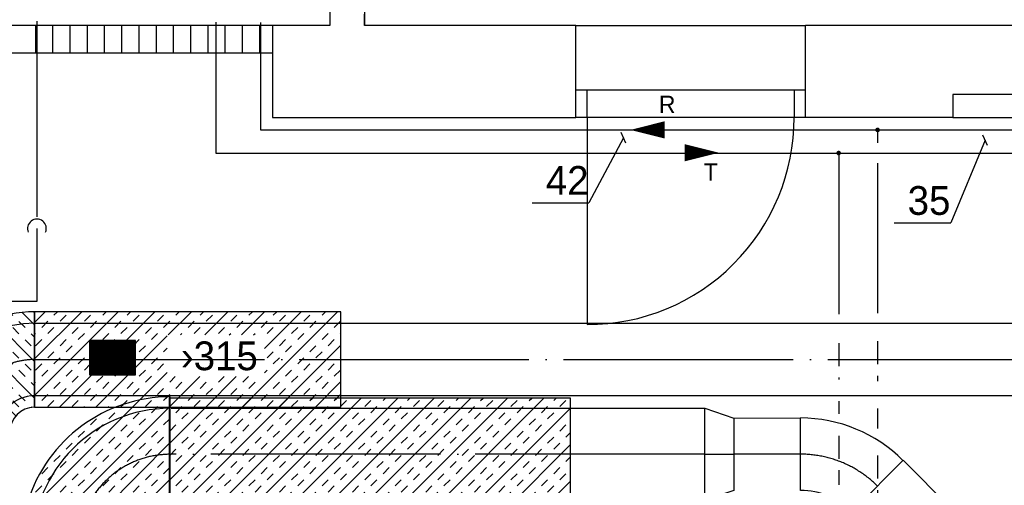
# Model space of a CAD drawing. Header units: millimetres. Extents: x 0 to 83130, y 0 to 53088.
# Tile 42 of 105: x 39705 to 43989, y 12015 to 14039. Entities that reach past the tile are written whole.
import ezdxf

# ---------------------------------------------------------------- set-up
doc = ezdxf.new("R2010")
doc.units = ezdxf.units.MM
doc.header["$LTSCALE"] = 50
doc.header["$MEASUREMENT"] = 0
doc.header["$PDMODE"] = 1
for name, pattern in [('2V-CENT', [23, 20, -1.5, 0, -1.5]), ('DASHED_2', [3, 2, -1]), ('V-KU', [2, 1, 1])]:
    doc.linetypes.add(name, pattern=pattern)
doc.layers.get('0').update_dxf_attribs({"linetype": 'CONTINUOUS'})
for name, color, linetype in [('20604A200D001$0$A12-HEL4', 251, 'CONTINUOUS'), ('20604A200D001$0$A24-HEL1', 251, 'CONTINUOUS'), ('20604A200D001$0$A24-HEL2', 251, 'CONTINUOUS'), ('20604A200D001$0$A24-HEL3', 251, 'CONTINUOUS'), ('20604A200D001$0$A24-SKR1', 251, 'CONTINUOUS'), ('V060-', 3, 'CONTINUOUS'), ('V061-', 1, 'CONTINUOUS'), ('V110-', 6, 'CONTINUOUS'), ('V111-', 1, 'CONTINUOUS'), ('xref', 7, 'CONTINUOUS')]:
    doc.layers.add(name, color=color, linetype=linetype)
doc.styles.add('FISO', font='fiso')
doc.styles.add('ISO', font='ISO')
doc.styles.add('SIMPLEX', font='SIMPLEX')

# ---------------------------------------------------------------- blocks, each defined once
blk = doc.blocks.new('CBOJ90_PB', base_point=(86107, 31352))
at = {"color": 0, "linetype": 'ByBlock'}
blk.add_arc((86106, 31353), 1, 270, 360, dxfattribs=at)
blk = doc.blocks.new('KBOJ90_PB', base_point=(86107, 31352))
at = {"color": 0, "linetype": 'ByBlock'}
for p, q in [((86106.5, 31353), (86107.5, 31353)), ((86106, 31352.5), (86106, 31351.5))]:
    blk.add_line(p, q, dxfattribs=at)
for radius in [1.5, 0.5]:
    blk.add_arc((86106, 31353), radius, 270, 360, dxfattribs=at)
blk = doc.blocks.new('3BOJ90_PB', base_point=(86107, 31352))
for p in [(86107, 31353), (86106, 31352)]:
    blk.add_point(p)
at = {"color": 1, "linetype": '2V-CENT'}
blk.add_blockref('CBOJ90_PB', (86107, 31352), dxfattribs=at)
at = {"color": 0, "linetype": 'ByBlock'}
blk.add_blockref('KBOJ90_PB', (86107, 31352), dxfattribs=at)
at = {"style": 'ISO', "flags": 3}
blk.add_attdef('0', (86107, 31352), '', height=1, dxfattribs=at)
blk = doc.blocks.new('CBOJ45_P', base_point=(16236.061, 22619.837))
at = {"color": 0, "linetype": 'ByBlock'}
blk.add_arc((16235.44, 22621.337, 0.686), 1.5, 270, 315, dxfattribs=at)
blk = doc.blocks.new('KBOJ45_P', base_point=(16236.061, 22619.837))
at = {"color": 0, "linetype": 'ByBlock'}
for p, q in [((16236.147, 22620.63), (16236.854, 22619.923)), ((16235.44, 22619.337, 0.686), (16235.44, 22620.337, 0.686))]:
    blk.add_line(p, q, dxfattribs=at)
for radius in [1, 2]:
    blk.add_arc((16235.44, 22621.337, 0.686), radius, 270, 315, dxfattribs=at)
blk = doc.blocks.new('3BOJ45_P', base_point=(16236.061, 22619.837))
for p in [(16236.501, 22620.276), (16235.44, 22619.837)]:
    blk.add_point(p)
at = {"color": 0, "linetype": 'ByBlock'}
blk.add_blockref('KBOJ45_P', (16236.061, 22619.837), dxfattribs=at)
at = {"color": 1, "linetype": '2V-CENT'}
blk.add_blockref('CBOJ45_P', (16236.061, 22619.837), dxfattribs=at)
at = {"style": 'ISO', "flags": 3}
blk.add_attdef('0', (16236.061, 22619.837), '', height=1, dxfattribs=at)
blk = doc.blocks.new('CCDIMF_400X315X125', base_point=(3095.5, 30301.1))
at = {"color": 0, "linetype": 'ByBlock'}
blk.add_line((3033, 30301.1), (3158, 30301.1), dxfattribs=at)
blk = doc.blocks.new('KCDIMF_400X315X125', base_point=(3095.5, 30301.1))
at = {"color": 0, "linetype": 'ByBlock'}
for p, q in [((3033, 30101.1), (3033, 30501.1)), ((3033, 30501.1), (3158, 30458.6)), ((3158, 30458.6), (3158, 30143.6)), ((3158, 30143.6), (3033, 30101.1))]:
    blk.add_line(p, q, dxfattribs=at)
blk = doc.blocks.new('3CDIMF_400X315X125', base_point=(3095.5, 30301.1))
for p in [(3033, 30301.1), (3158, 30301.1)]:
    blk.add_point(p)
at = {"color": 0, "linetype": 'ByBlock'}
blk.add_blockref('KCDIMF_400X315X125', (3095.5, 30301.1), dxfattribs=at)
at = {"color": 1, "linetype": '2V-CENT'}
blk.add_blockref('CCDIMF_400X315X125', (3095.5, 30301.1), dxfattribs=at)
at = {"style": 'SIMPLEX', "flags": 3}
blk.add_attdef('0', (3095.5, 30301.1), '', height=1, dxfattribs=at)
blk = doc.blocks.new('*X125')
at = {"color": 0}
for p, q in [((3232, 47779.7), (3264.5, 47812.2)), ((3232, 47620.6), (3397.7, 47786.3)), ((3261.5, 47756.2), (3288, 47782.7)), ((3341.1, 47782.7), (3356.5, 47798.2)), ((3232, 47461.5), (3506.1, 47735.6)), ((3232, 47726.7), (3235, 47729.7)), ((3288, 47729.7), (3314.6, 47756.2)), ((3394.1, 47729.7), (3420.6, 47756.2)), ((3420.6, 47703.2), (3447.1, 47729.7)), ((3235, 47676.7), (3261.5, 47703.2)), ((3341.1, 47676.7), (3367.6, 47703.2)), ((3526.7, 47703.2), (3537.9, 47714.4)), ((3553.2, 47676.7), (3567.7, 47691.1)), ((3288, 47623.6), (3314.6, 47650.2)), ((3301.9, 47372.4), (3595.6, 47666)), ((3367.6, 47650.2), (3394.1, 47676.7)), ((3473.7, 47650.2), (3500.2, 47676.7)), ((3500.2, 47623.6), (3526.7, 47650.2)), ((3235, 47570.6), (3261.5, 47597.1)), ((3314.6, 47597.1), (3341.1, 47623.6)), ((3420.6, 47597.1), (3447.1, 47623.6)), ((3447.1, 47570.6), (3473.7, 47597.1)), ((3553.2, 47570.6), (3579.7, 47597.1)), ((3606.2, 47623.6), (3621.6, 47638.9)), ((3632.8, 47597.1), (3645.6, 47610)), ((3261.5, 47544.1), (3288, 47570.6)), ((3367.6, 47544.1), (3394.1, 47570.6)), ((3379.4, 47290.7), (3667.7, 47579.1)), ((3579.7, 47544.1), (3606.2, 47570.6)), ((3232, 47514.6), (3235, 47517.6)), ((3314.6, 47491.1), (3341.1, 47517.6)), ((3394.1, 47517.6), (3420.6, 47544.1)), ((3500.2, 47517.6), (3526.7, 47544.1)), ((3526.7, 47491.1), (3553.2, 47517.6)), ((3632.8, 47491.1), (3659.3, 47517.6)), ((3685.8, 47544.1), (3687.8, 47546.1)), ((3341.1, 47464.5), (3367.6, 47491.1)), ((3447.1, 47464.5), (3473.7, 47491.1)), ((3538.5, 47290.7), (3721.4, 47473.7)), ((3659.3, 47464.5), (3685.8, 47491.1)), ((3261.5, 47438), (3288, 47464.5)), ((3288, 47411.5), (3314.6, 47438)), ((3394.1, 47411.5), (3420.6, 47438)), ((3473.7, 47438), (3500.2, 47464.5)), ((3579.7, 47438), (3606.2, 47464.5)), ((3606.2, 47411.5), (3632.8, 47438)), ((3712.3, 47411.5), (3734.5, 47433.7)), ((3232, 47408.5), (3235, 47411.5)), ((3341.1, 47358.5), (3367.6, 47385)), ((3420.6, 47385), (3447.1, 47411.5)), ((3526.7, 47385), (3553.2, 47411.5)), ((3553.2, 47358.5), (3579.7, 47385)), ((3659.3, 47358.5), (3685.8, 47385)), ((3738.8, 47385), (3744.8, 47391)), ((3367.6, 47332), (3394.1, 47358.5)), ((3473.7, 47332), (3500.2, 47358.5)), ((3685.8, 47332), (3712.3, 47358.5)), ((3697.6, 47290.7), (3751.7, 47344.8)), ((3338.8, 47303.1), (3341.1, 47305.4)), ((3432.4, 47290.7), (3447.1, 47305.4)), ((3500.2, 47305.4), (3526.7, 47332)), ((3606.2, 47305.4), (3632.8, 47332)), ((3644.6, 47290.7), (3659.3, 47305.4)), ((3750.6, 47290.7), (3754.5, 47294.6))]:
    blk.add_line(p, q, dxfattribs=at)
blk = doc.blocks.new('*X201')
at = {"color": 0}
for p, q in [((39769.9, 12404.9), (40134.2, 12769.2)), ((39769.9, 12564), (39975.2, 12769.2)), ((39769.9, 12723.1), (39816.1, 12769.2)), ((39854.3, 12754.4), (39869.1, 12769.2)), ((39878.2, 12354), (40293.3, 12769.2)), ((40066.4, 12754.4), (40081.2, 12769.2)), ((40172.5, 12754.4), (40187.3, 12769.2)), ((40351.7, 12668.5), (40452.4, 12769.2)), ((40384.6, 12754.4), (40399.4, 12769.2)), ((40490.7, 12754.4), (40505.5, 12769.2)), ((40510.8, 12668.5), (40611.5, 12769.2)), ((40669.9, 12668.5), (40770.6, 12769.2)), ((40673.7, 12354), (41088.8, 12769.2)), ((40702.8, 12754.4), (40717.6, 12769.2)), ((40770.7, 12610.1), (40929.7, 12769.2)), ((40808.9, 12754.4), (40823.7, 12769.2)), ((41021, 12754.4), (41035.8, 12769.2)), ((39801.3, 12701.4), (39827.8, 12727.9)), ((39880.8, 12727.9), (39907.3, 12754.4)), ((39986.9, 12727.9), (40013.4, 12754.4)), ((40013.4, 12701.4), (40039.9, 12727.9)), ((40119.5, 12701.4), (40146, 12727.9)), ((40199, 12727.9), (40225.5, 12754.4)), ((40305.1, 12727.9), (40331.6, 12754.4)), ((40331.6, 12701.4), (40358.1, 12727.9)), ((40437.7, 12701.4), (40464.2, 12727.9)), ((40517.2, 12727.9), (40543.7, 12754.4)), ((40623.3, 12727.9), (40649.8, 12754.4)), ((40649.8, 12701.4), (40676.3, 12727.9)), ((40755.9, 12701.4), (40782.4, 12727.9)), ((40835.4, 12727.9), (40861.9, 12754.4)), ((40941.5, 12727.9), (40968, 12754.4)), ((40968, 12701.4), (40994.5, 12727.9)), ((41074.1, 12701.4), (41100.6, 12727.9)), ((39827.8, 12674.9), (39854.3, 12701.4)), ((39933.9, 12674.9), (39960.4, 12701.4)), ((40146, 12674.9), (40172.5, 12701.4)), ((40252.1, 12674.9), (40278.6, 12701.4)), ((40464.2, 12674.9), (40490.7, 12701.4)), ((40570.3, 12674.9), (40596.8, 12701.4)), ((40782.4, 12674.9), (40808.9, 12701.4)), ((40888.4, 12674.9), (40915, 12701.4)), ((39769.9, 12670.1), (39774.8, 12674.9)), ((39774.8, 12621.9), (39801.3, 12648.4)), ((39880.8, 12621.9), (39907.3, 12648.4)), ((39960.4, 12648.4), (39986.9, 12674.9)), ((40037.3, 12354), (40347.4, 12664.2)), ((40066.4, 12648.4), (40093, 12674.9)), ((40093, 12621.9), (40119.5, 12648.4)), ((40199, 12621.9), (40225.5, 12648.4)), ((40278.6, 12648.4), (40305.1, 12674.9)), ((40404.8, 12668.5), (40411.2, 12674.9)), ((40616.9, 12668.5), (40623.3, 12674.9)), ((40722.9, 12668.5), (40729.4, 12674.9)), ((40835.4, 12621.9), (40861.9, 12648.4)), ((40915, 12648.4), (40941.5, 12674.9)), ((41021, 12648.4), (41047.5, 12674.9)), ((41047.5, 12621.9), (41074.1, 12648.4)), ((41100.6, 12674.9), (41103.3, 12677.6)), ((39827.8, 12568.8), (39854.3, 12595.3)), ((39907.3, 12595.3), (39933.9, 12621.9)), ((40013.4, 12595.3), (40039.9, 12621.9)), ((40039.9, 12568.8), (40066.4, 12595.3)), ((40146, 12568.8), (40172.5, 12595.3)), ((40225.5, 12595.3), (40252.1, 12621.9)), ((40331.6, 12595.3), (40347.4, 12611.1)), ((40782.4, 12568.8), (40808.9, 12595.3)), ((40832.8, 12354), (41103.3, 12624.5)), ((40861.9, 12595.3), (40888.4, 12621.9)), ((40968, 12595.3), (40994.5, 12621.9)), ((40994.5, 12568.8), (41021, 12595.3)), ((39854.3, 12542.3), (39880.8, 12568.8)), ((39960.4, 12542.3), (39986.9, 12568.8)), ((40172.5, 12542.3), (40199, 12568.8)), ((40278.6, 12542.3), (40305.1, 12568.8)), ((40808.9, 12542.3), (40835.4, 12568.8)), ((40915, 12542.3), (40941.5, 12568.8)), ((41100.6, 12568.8), (41103.3, 12571.5)), ((39774.8, 12515.8), (39801.3, 12542.3)), ((39801.3, 12489.3), (39827.8, 12515.8)), ((39907.3, 12489.3), (39933.9, 12515.8)), ((39986.9, 12515.8), (40013.4, 12542.3)), ((40093, 12515.8), (40119.5, 12542.3)), ((40119.5, 12489.3), (40146, 12515.8)), ((40225.5, 12489.3), (40252.1, 12515.8)), ((40305.1, 12515.8), (40331.6, 12542.3)), ((40770.7, 12504.1), (40782.4, 12515.8)), ((40861.9, 12489.3), (40888.4, 12515.8)), ((40941.5, 12515.8), (40968, 12542.3)), ((41047.5, 12515.8), (41074.1, 12542.3)), ((41074.1, 12489.3), (41100.6, 12515.8)), ((39933.9, 12462.8), (39960.4, 12489.3)), ((40039.9, 12462.8), (40066.4, 12489.3)), ((40196.4, 12354), (40347.4, 12505.1)), ((40252.1, 12462.8), (40278.6, 12489.3)), ((40355.5, 12354), (40488.6, 12487.2)), ((40358.1, 12462.8), (40382.5, 12487.2)), ((40514.6, 12354), (40647.7, 12487.2)), ((40570.3, 12462.8), (40594.7, 12487.2)), ((40676.3, 12462.8), (40700.7, 12487.2)), ((40888.4, 12462.8), (40915, 12489.3)), ((40994.5, 12462.8), (41021, 12489.3)), ((39769.9, 12457.9), (39774.8, 12462.8)), ((39854.3, 12436.2), (39880.8, 12462.8)), ((39880.8, 12409.7), (39907.3, 12436.2)), ((39986.9, 12409.7), (40013.4, 12436.2)), ((40066.4, 12436.2), (40093, 12462.8)), ((40172.5, 12436.2), (40199, 12462.8)), ((40199, 12409.7), (40225.5, 12436.2)), ((40305.1, 12409.7), (40331.6, 12436.2)), ((40384.6, 12436.2), (40411.2, 12462.8)), ((40490.7, 12436.2), (40517.2, 12462.8)), ((40517.2, 12409.7), (40543.7, 12436.2)), ((40623.3, 12409.7), (40649.8, 12436.2)), ((40702.8, 12436.2), (40729.4, 12462.8)), ((40808.9, 12436.2), (40835.4, 12462.8)), ((40835.4, 12409.7), (40861.9, 12436.2)), ((40941.5, 12409.7), (40968, 12436.2)), ((40991.9, 12354), (41103.3, 12465.4)), ((41021, 12436.2), (41047.5, 12462.8)), ((39801.3, 12383.2), (39827.8, 12409.7)), ((39827.8, 12356.7), (39854.3, 12383.2)), ((39933.9, 12356.7), (39960.4, 12383.2)), ((40013.4, 12383.2), (40039.9, 12409.7)), ((40119.5, 12383.2), (40146, 12409.7)), ((40146, 12356.7), (40172.5, 12383.2)), ((40252.1, 12356.7), (40278.6, 12383.2)), ((40331.6, 12383.2), (40358.1, 12409.7)), ((40437.7, 12383.2), (40464.2, 12409.7)), ((40464.2, 12356.7), (40490.7, 12383.2)), ((40570.3, 12356.7), (40596.8, 12383.2)), ((40649.8, 12383.2), (40676.3, 12409.7)), ((40755.9, 12383.2), (40782.4, 12409.7)), ((40782.4, 12356.7), (40808.9, 12383.2)), ((40888.4, 12356.7), (40915, 12383.2)), ((40968, 12383.2), (40994.5, 12409.7)), ((41074.1, 12383.2), (41100.6, 12409.7)), ((39772.1, 12354), (39774.8, 12356.7)), ((39984.2, 12354), (39986.9, 12356.7)), ((40090.3, 12354), (40093, 12356.7)), ((40302.4, 12354), (40305.1, 12356.7)), ((40408.5, 12354), (40411.2, 12356.7)), ((40620.6, 12354), (40623.3, 12356.7)), ((40726.7, 12354), (40729.4, 12356.7)), ((40938.8, 12354), (40941.5, 12356.7)), ((41044.9, 12354), (41047.5, 12356.7)), ((41100.6, 12356.7), (41103.3, 12359.4))]:
    blk.add_line(p, q, dxfattribs=at)
blk = doc.blocks.new('*X123')
at = {"color": 0}
for p, q in [((52042.3, 22944.8), (52338.1, 23240.6)), ((52042.3, 22953.7), (52329.2, 23240.6)), ((52042.3, 22962.5), (52320.4, 23240.6)), ((52042.3, 22971.4), (52311.6, 23240.6)), ((52042.3, 22980.2), (52302.7, 23240.6)), ((52042.3, 22989), (52293.9, 23240.6)), ((52042.3, 22997.9), (52285, 23240.6)), ((52042.3, 23006.7), (52276.2, 23240.6)), ((52042.3, 23015.6), (52267.4, 23240.6)), ((52042.3, 23024.4), (52258.5, 23240.6)), ((52042.3, 23033.2), (52249.7, 23240.6)), ((52042.3, 23042.1), (52240.8, 23240.6)), ((52042.3, 23050.9), (52232, 23240.6)), ((52042.3, 23059.7), (52223.2, 23240.6)), ((52042.3, 23068.6), (52214.3, 23240.6)), ((52042.3, 23077.4), (52205.5, 23240.6)), ((52042.3, 23086.3), (52196.7, 23240.6)), ((52042.3, 23095.1), (52187.8, 23240.6)), ((52042.3, 23103.9), (52179, 23240.6)), ((52042.3, 23112.8), (52170.1, 23240.6)), ((52042.3, 23121.6), (52161.3, 23240.6)), ((52042.3, 23130.5), (52152.5, 23240.6)), ((52042.3, 23139.3), (52143.6, 23240.6)), ((52042.3, 23148.1), (52134.8, 23240.6)), ((52042.3, 23157), (52125.9, 23240.6)), ((52042.3, 23165.8), (52117.1, 23240.6)), ((52042.3, 23174.7), (52108.3, 23240.6)), ((52042.3, 23183.5), (52099.4, 23240.6)), ((52042.3, 23192.3), (52090.6, 23240.6)), ((52042.3, 23201.2), (52081.7, 23240.6)), ((52042.3, 23210), (52072.9, 23240.6)), ((52042.3, 23218.8), (52064.1, 23240.6)), ((52042.3, 23227.7), (52055.2, 23240.6)), ((52042.3, 23236.5), (52046.4, 23240.6)), ((52046.9, 22940.6), (52346.9, 23240.6)), ((52055.8, 22940.6), (52355.8, 23240.6)), ((52064.6, 22940.6), (52364.6, 23240.6)), ((52073.4, 22940.6), (52373.4, 23240.6)), ((52082.3, 22940.6), (52382.3, 23240.6)), ((52091.1, 22940.6), (52391.1, 23240.6)), ((52099.9, 22940.6), (52399.9, 23240.6)), ((52108.8, 22940.6), (52408.8, 23240.6)), ((52117.6, 22940.6), (52417.6, 23240.6)), ((52126.5, 22940.6), (52426.5, 23240.6)), ((52135.3, 22940.6), (52435.3, 23240.6)), ((52144.1, 22940.6), (52442.3, 23238.8)), ((52153, 22940.6), (52442.3, 23229.9)), ((52161.8, 22940.6), (52442.3, 23221.1)), ((52170.7, 22940.6), (52442.3, 23212.3)), ((52179.5, 22940.6), (52442.3, 23203.4)), ((52188.3, 22940.6), (52442.3, 23194.6)), ((52197.2, 22940.6), (52442.3, 23185.7)), ((52206, 22940.6), (52442.3, 23176.9)), ((52214.9, 22940.6), (52442.3, 23168.1)), ((52223.7, 22940.6), (52442.3, 23159.2)), ((52232.5, 22940.6), (52442.3, 23150.4)), ((52241.4, 22940.6), (52442.3, 23141.5)), ((52250.2, 22940.6), (52442.3, 23132.7)), ((52259, 22940.6), (52442.3, 23123.9)), ((52267.9, 22940.6), (52442.3, 23115)), ((52276.7, 22940.6), (52442.3, 23106.2)), ((52285.6, 22940.6), (52442.3, 23097.4)), ((52294.4, 22940.6), (52442.3, 23088.5)), ((52303.2, 22940.6), (52442.3, 23079.7)), ((52312.1, 22940.6), (52442.3, 23070.8)), ((52320.9, 22940.6), (52442.3, 23062)), ((52329.8, 22940.6), (52442.3, 23053.2)), ((52338.6, 22940.6), (52442.3, 23044.3)), ((52347.4, 22940.6), (52442.3, 23035.5)), ((52356.3, 22940.6), (52442.3, 23026.6)), ((52365.1, 22940.6), (52442.3, 23017.8)), ((52374, 22940.6), (52442.3, 23009)), ((52382.8, 22940.6), (52442.3, 23000.1)), ((52391.6, 22940.6), (52442.3, 22991.3)), ((52400.5, 22940.6), (52442.3, 22982.4)), ((52409.3, 22940.6), (52442.3, 22973.6)), ((52418.1, 22940.6), (52442.3, 22964.8)), ((52427, 22940.6), (52442.3, 22955.9)), ((52435.8, 22940.6), (52442.3, 22947.1))]:
    blk.add_line(p, q, dxfattribs=at)
blk = doc.blocks.new('*X202')
at = {"color": 0}
for p, q in [((39781.7, 11939.4), (40228.1, 12385.8)), ((40252.1, 12356.7), (40278.6, 12383.2)), ((40331.6, 12383.2), (40347.7, 12399.3)), ((39930.5, 11929.1), (40360.6, 12359.2)), ((40146, 12356.7), (40155.6, 12366.3)), ((40278.6, 12330.2), (40305.1, 12356.7)), ((40013.4, 12277.1), (40039.9, 12303.7)), ((40093, 12303.7), (40119.5, 12330.2)), ((40199, 12303.7), (40225.5, 12330.2)), ((40225.5, 12277.1), (40252.1, 12303.7)), ((40331.6, 12277.1), (40358.1, 12303.7)), ((40039.9, 12250.6), (40066.4, 12277.1)), ((40146, 12250.6), (40172.5, 12277.1)), ((40358.1, 12250.6), (40360.6, 12253.1)), ((39960.4, 12224.1), (39986.9, 12250.6)), ((39986.9, 12197.6), (40013.4, 12224.1)), ((40093, 12197.6), (40119.5, 12224.1)), ((40172.5, 12224.1), (40199, 12250.6)), ((40278.6, 12224.1), (40305.1, 12250.6)), ((40305.1, 12197.6), (40331.6, 12224.1)), ((39907.3, 12171.1), (39933.9, 12197.6)), ((39933.9, 12144.6), (39960.4, 12171.1)), ((40039.9, 12144.6), (40066.4, 12171.1)), ((40079.4, 11918.8), (40360.6, 12200.1)), ((40119.5, 12171.1), (40146, 12197.6)), ((40225.5, 12171.1), (40252.1, 12197.6)), ((40252.1, 12144.6), (40278.6, 12171.1)), ((39854.3, 12118), (39880.8, 12144.6)), ((40066.4, 12118), (40093, 12144.6)), ((40172.5, 12118), (40199, 12144.6)), ((40358.1, 12144.6), (40360.6, 12147)), ((39801.3, 12065), (39827.8, 12091.5)), ((39880.8, 12091.5), (39907.3, 12118)), ((39986.9, 12091.5), (40013.4, 12118)), ((40013.4, 12065), (40039.9, 12091.5)), ((40119.5, 12065), (40146, 12091.5)), ((40199, 12091.5), (40225.5, 12118)), ((40305.1, 12091.5), (40331.6, 12118)), ((40331.6, 12065), (40358.1, 12091.5)), ((39827.8, 12038.5), (39854.3, 12065)), ((39933.9, 12038.5), (39960.4, 12065)), ((39960.4, 12012), (39986.9, 12038.5)), ((40066.4, 12012), (40093, 12038.5)), ((40146, 12038.5), (40172.5, 12065)), ((40228.2, 11908.6), (40360.6, 12041)), ((40252.1, 12038.5), (40278.6, 12065)), ((40278.6, 12012), (40305.1, 12038.5)), ((39774.8, 11985.5), (39801.3, 12012)), ((39880.8, 11985.5), (39907.3, 12012)), ((40093, 11985.5), (40119.5, 12012)), ((40199, 11985.5), (40225.5, 12012)), ((39743.8, 11954.5), (39748.2, 11958.9)), ((39831.3, 11935.9), (39854.3, 11958.9)), ((39907.3, 11958.9), (39933.9, 11985.5)), ((40013.4, 11958.9), (40039.9, 11985.5)), ((40039.9, 11932.4), (40066.4, 11958.9)), ((40146, 11932.4), (40172.5, 11958.9)), ((40225.5, 11958.9), (40252.1, 11985.5)), ((40331.6, 11958.9), (40358.1, 11985.5)), ((39980.1, 11925.7), (39986.9, 11932.4)), ((40178.6, 11912), (40199, 11932.4)), ((40278.6, 11905.9), (40305.1, 11932.4)), ((40358.1, 11932.4), (40360.6, 11934.9)), ((40327.4, 11901.7), (40331.6, 11905.9))]:
    blk.add_line(p, q, dxfattribs=at)
blk = doc.blocks.new('*X205')
at = {"color": 0}
for p, q in [((40355.4, 12035.7), (40713.7, 12394)), ((40355.4, 12194.8), (40554.6, 12394)), ((40355.4, 12353.9), (40395.5, 12394)), ((40383.6, 11904.9), (40872.8, 12394)), ((40437.7, 12383.2), (40448.5, 12394)), ((40464.2, 12356.7), (40490.7, 12383.2)), ((40542.7, 11904.9), (41031.9, 12394)), ((40570.3, 12356.7), (40596.8, 12383.2)), ((40649.8, 12383.2), (40660.6, 12394)), ((40701.8, 11904.9), (41191, 12394)), ((40755.9, 12383.2), (40766.7, 12394)), ((40782.4, 12356.7), (40808.9, 12383.2)), ((40860.9, 11904.9), (41350.1, 12394)), ((40888.4, 12356.7), (40915, 12383.2)), ((40968, 12383.2), (40978.8, 12394)), ((41020, 11904.9), (41509.2, 12394)), ((41074.1, 12383.2), (41084.9, 12394)), ((41100.6, 12356.7), (41127.1, 12383.2)), ((41179.1, 11904.9), (41668.3, 12394)), ((41206.6, 12356.7), (41233.2, 12383.2)), ((41286.2, 12383.2), (41297, 12394)), ((41338.2, 11904.9), (41827.4, 12394)), ((41392.3, 12383.2), (41403.1, 12394)), ((41418.8, 12356.7), (41445.3, 12383.2)), ((41497.3, 11904.9), (41986.4, 12394)), ((41524.8, 12356.7), (41551.4, 12383.2)), ((41604.4, 12383.2), (41615.2, 12394)), ((41710.5, 12383.2), (41721.3, 12394)), ((41737, 12356.7), (41763.5, 12383.2)), ((41843, 12356.7), (41869.6, 12383.2)), ((41922.6, 12383.2), (41933.4, 12394)), ((42028.7, 12383.2), (42039.5, 12394)), ((42055.2, 12356.7), (42081.7, 12383.2)), ((40384.6, 12330.2), (40411.2, 12356.7)), ((40596.8, 12330.2), (40623.3, 12356.7)), ((40702.8, 12330.2), (40729.4, 12356.7)), ((40915, 12330.2), (40941.5, 12356.7)), ((41021, 12330.2), (41047.5, 12356.7)), ((41233.2, 12330.2), (41259.7, 12356.7)), ((41339.2, 12330.2), (41365.7, 12356.7)), ((41551.4, 12330.2), (41577.9, 12356.7)), ((41656.4, 11904.9), (42102.1, 12350.6)), ((41657.4, 12330.2), (41683.9, 12356.7)), ((41869.6, 12330.2), (41896.1, 12356.7)), ((41975.6, 12330.2), (42002.1, 12356.7)), ((40355.4, 12300.9), (40358.1, 12303.7)), ((40411.2, 12303.7), (40437.7, 12330.2)), ((40517.2, 12303.7), (40543.7, 12330.2)), ((40543.7, 12277.1), (40570.3, 12303.7)), ((40649.8, 12277.1), (40676.3, 12303.7)), ((40729.4, 12303.7), (40755.9, 12330.2)), ((40835.4, 12303.7), (40861.9, 12330.2)), ((40861.9, 12277.1), (40888.4, 12303.7)), ((40968, 12277.1), (40994.5, 12303.7)), ((41047.5, 12303.7), (41074.1, 12330.2)), ((41153.6, 12303.7), (41180.1, 12330.2)), ((41180.1, 12277.1), (41206.6, 12303.7)), ((41286.2, 12277.1), (41312.7, 12303.7)), ((41365.7, 12303.7), (41392.3, 12330.2)), ((41471.8, 12303.7), (41498.3, 12330.2)), ((41498.3, 12277.1), (41524.8, 12303.7)), ((41604.4, 12277.1), (41630.9, 12303.7)), ((41683.9, 12303.7), (41710.5, 12330.2)), ((41790, 12303.7), (41816.5, 12330.2)), ((41816.5, 12277.1), (41843, 12303.7)), ((41922.6, 12277.1), (41949.1, 12303.7)), ((42002.1, 12303.7), (42028.7, 12330.2)), ((40358.1, 12250.6), (40384.6, 12277.1)), ((40464.2, 12250.6), (40490.7, 12277.1)), ((40676.3, 12250.6), (40702.8, 12277.1)), ((40782.4, 12250.6), (40808.9, 12277.1)), ((40994.5, 12250.6), (41021, 12277.1)), ((41100.6, 12250.6), (41127.1, 12277.1)), ((41312.7, 12250.6), (41339.2, 12277.1)), ((41418.8, 12250.6), (41445.3, 12277.1)), ((41630.9, 12250.6), (41657.4, 12277.1)), ((41737, 12250.6), (41763.5, 12277.1)), ((41949.1, 12250.6), (41975.6, 12277.1)), ((42055.2, 12250.6), (42081.7, 12277.1)), ((40411.2, 12197.6), (40437.7, 12224.1)), ((40490.7, 12224.1), (40517.2, 12250.6)), ((40596.8, 12224.1), (40623.3, 12250.6)), ((40623.3, 12197.6), (40649.8, 12224.1)), ((40729.4, 12197.6), (40755.9, 12224.1)), ((40808.9, 12224.1), (40835.4, 12250.6)), ((40915, 12224.1), (40941.5, 12250.6)), ((40941.5, 12197.6), (40968, 12224.1)), ((41047.5, 12197.6), (41074.1, 12224.1)), ((41127.1, 12224.1), (41153.6, 12250.6)), ((41233.2, 12224.1), (41259.7, 12250.6)), ((41259.7, 12197.6), (41286.2, 12224.1)), ((41365.7, 12197.6), (41392.3, 12224.1)), ((41445.3, 12224.1), (41471.8, 12250.6)), ((41551.4, 12224.1), (41577.9, 12250.6)), ((41577.9, 12197.6), (41604.4, 12224.1)), ((41683.9, 12197.6), (41710.5, 12224.1)), ((41763.5, 12224.1), (41790, 12250.6)), ((41869.6, 12224.1), (41896.1, 12250.6)), ((41896.1, 12197.6), (41922.6, 12224.1)), ((42002.1, 12197.6), (42028.7, 12224.1)), ((42081.7, 12224.1), (42102.1, 12244.5)), ((40358.1, 12144.6), (40384.6, 12171.1)), ((40437.7, 12171.1), (40464.2, 12197.6)), ((40543.7, 12171.1), (40570.3, 12197.6)), ((40570.3, 12144.6), (40596.8, 12171.1)), ((40676.3, 12144.6), (40702.8, 12171.1)), ((40755.9, 12171.1), (40782.4, 12197.6)), ((40861.9, 12171.1), (40888.4, 12197.6)), ((40888.4, 12144.6), (40915, 12171.1)), ((40994.5, 12144.6), (41021, 12171.1)), ((41074.1, 12171.1), (41100.6, 12197.6)), ((41180.1, 12171.1), (41206.6, 12197.6)), ((41206.6, 12144.6), (41233.2, 12171.1)), ((41312.7, 12144.6), (41339.2, 12171.1)), ((41392.3, 12171.1), (41418.8, 12197.6)), ((41498.3, 12171.1), (41524.8, 12197.6)), ((41524.8, 12144.6), (41551.4, 12171.1)), ((41630.9, 12144.6), (41657.4, 12171.1)), ((41710.5, 12171.1), (41737, 12197.6)), ((41815.5, 11904.9), (42102.1, 12191.5)), ((41816.5, 12171.1), (41843, 12197.6)), ((41843, 12144.6), (41869.6, 12171.1)), ((41949.1, 12144.6), (41975.6, 12171.1)), ((42028.7, 12171.1), (42055.2, 12197.6)), ((40384.6, 12118), (40411.2, 12144.6)), ((40490.7, 12118), (40517.2, 12144.6)), ((40702.8, 12118), (40729.4, 12144.6)), ((40808.9, 12118), (40835.4, 12144.6)), ((41021, 12118), (41047.5, 12144.6)), ((41127.1, 12118), (41153.6, 12144.6)), ((41339.2, 12118), (41365.7, 12144.6)), ((41445.3, 12118), (41471.8, 12144.6)), ((41657.4, 12118), (41683.9, 12144.6)), ((41763.5, 12118), (41790, 12144.6)), ((41975.6, 12118), (42002.1, 12144.6)), ((42081.7, 12118), (42102.1, 12138.4)), ((40355.4, 12088.8), (40358.1, 12091.5)), ((40437.7, 12065), (40464.2, 12091.5)), ((40517.2, 12091.5), (40543.7, 12118)), ((40623.3, 12091.5), (40649.8, 12118)), ((40649.8, 12065), (40676.3, 12091.5)), ((40755.9, 12065), (40782.4, 12091.5)), ((40835.4, 12091.5), (40861.9, 12118)), ((40941.5, 12091.5), (40968, 12118)), ((40968, 12065), (40994.5, 12091.5)), ((41074.1, 12065), (41100.6, 12091.5)), ((41153.6, 12091.5), (41180.1, 12118)), ((41259.7, 12091.5), (41286.2, 12118)), ((41286.2, 12065), (41312.7, 12091.5)), ((41392.3, 12065), (41418.8, 12091.5)), ((41471.8, 12091.5), (41498.3, 12118)), ((41577.9, 12091.5), (41604.4, 12118)), ((41604.4, 12065), (41630.9, 12091.5)), ((41710.5, 12065), (41737, 12091.5)), ((41790, 12091.5), (41816.5, 12118)), ((41896.1, 12091.5), (41922.6, 12118)), ((41922.6, 12065), (41949.1, 12091.5)), ((42028.7, 12065), (42055.2, 12091.5)), ((40384.6, 12012), (40411.2, 12038.5)), ((40464.2, 12038.5), (40490.7, 12065)), ((40570.3, 12038.5), (40596.8, 12065)), ((40596.8, 12012), (40623.3, 12038.5)), ((40702.8, 12012), (40729.4, 12038.5)), ((40782.4, 12038.5), (40808.9, 12065)), ((40888.4, 12038.5), (40915, 12065)), ((40915, 12012), (40941.5, 12038.5)), ((41021, 12012), (41047.5, 12038.5)), ((41100.6, 12038.5), (41127.1, 12065)), ((41206.6, 12038.5), (41233.2, 12065)), ((41233.2, 12012), (41259.7, 12038.5)), ((41339.2, 12012), (41365.7, 12038.5)), ((41418.8, 12038.5), (41445.3, 12065)), ((41524.8, 12038.5), (41551.4, 12065)), ((41551.4, 12012), (41577.9, 12038.5)), ((41657.4, 12012), (41683.9, 12038.5)), ((41737, 12038.5), (41763.5, 12065)), ((41843, 12038.5), (41869.6, 12065)), ((41869.6, 12012), (41896.1, 12038.5)), ((41975.6, 12012), (42002.1, 12038.5)), ((42055.2, 12038.5), (42081.7, 12065)), ((40411.2, 11985.5), (40437.7, 12012)), ((40517.2, 11985.5), (40543.7, 12012)), ((40729.4, 11985.5), (40755.9, 12012)), ((40835.4, 11985.5), (40861.9, 12012)), ((41047.5, 11985.5), (41074.1, 12012)), ((41153.6, 11985.5), (41180.1, 12012)), ((41365.7, 11985.5), (41392.3, 12012)), ((41471.8, 11985.5), (41498.3, 12012)), ((41683.9, 11985.5), (41710.5, 12012)), ((41790, 11985.5), (41816.5, 12012)), ((41974.6, 11904.9), (42102.1, 12032.4)), ((42002.1, 11985.5), (42028.7, 12012)), ((40355.4, 11982.7), (40358.1, 11985.5)), ((40358.1, 11932.4), (40384.6, 11958.9)), ((40464.2, 11932.4), (40490.7, 11958.9)), ((40543.7, 11958.9), (40570.3, 11985.5)), ((40649.8, 11958.9), (40676.3, 11985.5)), ((40676.3, 11932.4), (40702.8, 11958.9)), ((40782.4, 11932.4), (40808.9, 11958.9)), ((40861.9, 11958.9), (40888.4, 11985.5)), ((40968, 11958.9), (40994.5, 11985.5)), ((40994.5, 11932.4), (41021, 11958.9)), ((41100.6, 11932.4), (41127.1, 11958.9)), ((41180.1, 11958.9), (41206.6, 11985.5)), ((41286.2, 11958.9), (41312.7, 11985.5)), ((41312.7, 11932.4), (41339.2, 11958.9)), ((41418.8, 11932.4), (41445.3, 11958.9)), ((41498.3, 11958.9), (41524.8, 11985.5)), ((41604.4, 11958.9), (41630.9, 11985.5)), ((41630.9, 11932.4), (41657.4, 11958.9)), ((41737, 11932.4), (41763.5, 11958.9)), ((41816.5, 11958.9), (41843, 11985.5)), ((41922.6, 11958.9), (41949.1, 11985.5)), ((41949.1, 11932.4), (41975.6, 11958.9)), ((42055.2, 11932.4), (42081.7, 11958.9)), ((40490.7, 11905.9), (40517.2, 11932.4)), ((40596.8, 11905.9), (40623.3, 11932.4)), ((40808.9, 11905.9), (40835.4, 11932.4)), ((40915, 11905.9), (40941.5, 11932.4)), ((41127.1, 11905.9), (41153.6, 11932.4)), ((41233.2, 11905.9), (41259.7, 11932.4)), ((41445.3, 11905.9), (41471.8, 11932.4)), ((41551.4, 11905.9), (41577.9, 11932.4)), ((41763.5, 11905.9), (41790, 11932.4)), ((41869.6, 11905.9), (41896.1, 11932.4)), ((42081.7, 11905.9), (42102.1, 11926.3)), ((40436.7, 11904.9), (40437.7, 11905.9)), ((40648.8, 11904.9), (40649.8, 11905.9)), ((40754.9, 11904.9), (40755.9, 11905.9)), ((40967, 11904.9), (40968, 11905.9)), ((41073.1, 11904.9), (41074.1, 11905.9)), ((41285.2, 11904.9), (41286.2, 11905.9)), ((41391.3, 11904.9), (41392.3, 11905.9)), ((41603.4, 11904.9), (41604.4, 11905.9)), ((41709.5, 11904.9), (41710.5, 11905.9)), ((41921.6, 11904.9), (41922.6, 11905.9)), ((42027.6, 11904.9), (42028.7, 11905.9))]:
    blk.add_line(p, q, dxfattribs=at)
blk = doc.blocks.new('20604A200D001')
at = {"layer": '20604A200D001$0$A12-HEL4', "color": 7}
for points in [[(56524.5, 14100.5), (56524.5, 11683)], [(56674.5, 14100.5), (56674.5, 11683)], [(56674.5, 11683), (56674.5, 11733)], [(56524.5, 11683), (56274.5, 11683)], [(56274.5, 11683), (56274.5, 11283)], [(57594.5, 11683), (56674.5, 11683)], [(57594.5, 11283), (57594.5, 11683)], [(71182.3, 11683), (58594.5, 11683)], [(58594.5, 11283), (58594.5, 11683)], [(61474.5, 11383), (59234.5, 11383)], [(59234.5, 11383), (59234.5, 11283)], [(56274.5, 11283), (57594.5, 11283)], [(59234.5, 11283), (58594.5, 11283)]]:
    blk.add_lwpolyline(points, dxfattribs=at)
at = {"layer": '20604A200D001$0$A24-HEL1', "color": 7}
for points in [[(57594.5, 11683), (58594.5, 11683)], [(58594.5, 11403), (57594.5, 11403)], [(57644.5, 11283), (57644.5, 11403)], [(58544.5, 11403), (58544.5, 11283)], [(58594.5, 11283), (57594.5, 11283)], [(57644.5, 11283), (57644.5, 10383)]]:
    blk.add_lwpolyline(points, dxfattribs=at)
blk.add_arc((57644.5, 11283), 900, 270, 0.0001, dxfattribs=at)
at = {"layer": '20604A200D001$0$A24-HEL2', "color": 7}
for points in [[(56274.5, 11683), (53994.5, 11683)], [(56274.5, 11563), (53874.5, 11563)]]:
    blk.add_lwpolyline(points, dxfattribs=at)
at = {"layer": '20604A200D001$0$A24-HEL3', "color": 7}
blk.add_lwpolyline([(59234.5, 11283), (61474.5, 11283)], dxfattribs=at)
at = {"layer": '20604A200D001$0$A24-SKR1', "color": 7}
for points in [[(55244.5, 11563), (55244.5, 11683)], [(55319.5, 11563), (55319.5, 11683)], [(55394.5, 11563), (55394.5, 11683)], [(55469.5, 11563), (55469.5, 11683)], [(55544.5, 11563), (55544.5, 11683)], [(55619.5, 11563), (55619.5, 11683)], [(55694.5, 11563), (55694.5, 11683)], [(55769.5, 11563), (55769.5, 11683)], [(55844.5, 11563), (55844.5, 11683)], [(55919.5, 11563), (55919.5, 11683)], [(55994.5, 11563), (55994.5, 11683)], [(56069.5, 11563), (56069.5, 11683)], [(56144.5, 11563), (56144.5, 11683)], [(56219.5, 11563), (56219.5, 11683)]]:
    blk.add_lwpolyline(points, dxfattribs=at)

msp = doc.modelspace()

# ---------------------------------------------------------------- linework, layer by layer
at = {"layer": 'V060-', "color": 1, "linetype": 'Continuous'}
for p, q in [((39769.94, 12354.04), (39769.94, 12769.04)), ((40360.6, 11899.46), (40360.6, 12399.46))]:
    msp.add_line(p, q, dxfattribs=at)
at = {"layer": 'V060-', "linetype": 'Continuous'}
for p, q in [((39770.93, 12719.04), (56579.08, 12719.04)), ((56579.08, 12404.04), (39770.93, 12404.04)), ((40363.72, 12349.46), (42686.93, 12349.46)), ((42811.72, 12306.96), (43102.82, 12307.35)), ((43549.14, 12123.48, 0.23), (43973.4, 11699.22, 0.23))]:
    msp.add_line(p, q, dxfattribs=at)
at = {"layer": 'V060-', "color": 1, "linetype": '2V-CENT'}
for p, q in [((39770.93, 12561.54), (56579.08, 12561.54)), ((42686.93, 12149.46), (40363.72, 12149.46)), ((43103.03, 12149.85), (42811.93, 12149.46))]:
    msp.add_line(p, q, dxfattribs=at)
at = {"layer": 'V060-', "color": 1}
for points in [[(39769.94, 12354.04), (41103.25, 12354.04), (41103.25, 12769.22), (39769.94, 12769.22)], [(40355.37, 11904.9), (42102.08, 11904.9), (42102.08, 12394.03), (40355.37, 12394.03)]]:
    msp.add_lwpolyline(points, close=True, dxfattribs=at)
at = {"layer": 'V060-'}
msp.add_lwpolyline([(40008.63, 12494.83), (40208.63, 12494.83), (40208.63, 12644.83), (40008.63, 12644.83)], close=True, dxfattribs=at)
at = {"layer": 'V060-', "color": 1, "linetype": 'Continuous'}
for centre, radius, end in [((39769.94, 12246.54), 522.5, 180), ((40360.6, 11749.46), 650, 162.74566), ((39769.94, 12246.54), 107.5, 180)]:
    msp.add_arc(centre, radius, 90, end, dxfattribs=at)
at = {"layer": 'V060-', "color": 1, "linetype": '2V-CENT'}
for centre, radius in [((39769.94, 12246.54), 315), ((40360.6, 11749.46), 400)]:
    msp.add_arc(centre, radius, 90, 180, dxfattribs=at)
at = {"layer": 'V110-', "linetype": 'V-KU'}
for p, q in [((39780.32, 14032.87), (39780.32, 13181.92)), ((40558.5, 14029.13), (40558.5, 13459.58)), ((40753.19, 14026.87), (40753.19, 13560.2)), ((40753.19, 13560.2), (56703.61, 13560.2)), ((43438.1, 13560.2), (43438.1, 13503.33)), ((40558.5, 13459.58), (56703.09, 13459.58)), ((43268.8, 13459.58), (43268.8, 12759.38)), ((43438.1, 13415.83), (43438.1, 12763.13)), ((39780.32, 13131.39), (39780.32, 12814.61)), ((39780.32, 12814.61), (30694.02, 12814.61)), ((43268.8, 12380.41), (43268.8, 12325.14)), ((43438.1, 12348.83), (43438.1, 12261.98))]:
    msp.add_line(p, q, dxfattribs=at)
at = {"layer": 'V110-', "linetype": 'DASHED_2'}
for p, q in [((43438.1, 12640.95), (43438.1, 12467.26)), ((43268.8, 12633.06), (43268.8, 12475.15)), ((43268.8, 12230.4), (43268.8, 12017.23)), ((43438.1, 12143.55), (43438.1, 11859.33))]:
    msp.add_line(p, q, dxfattribs=at)
at = {"layer": 'V110-'}
for points in [[(42361.69, 13560.19, 0, 75, 0), (42511.69, 13560.19, 75, 75, 0)], [(42747.97, 13460.94, 0, 75, 0), (42597.97, 13460.94, 75, 75, 0)]]:
    msp.add_lwpolyline(points, format="xyseb", dxfattribs=at)
at = {"layer": 'V110-', "const_width": 10}
for points in [[(43433.1, 13560.2, 1), (43443.1, 13560.2, 1)], [(43263.8, 13459.58, 1), (43273.8, 13459.58, 1)]]:
    msp.add_lwpolyline(points, format="xyb", close=True, dxfattribs=at)
at = {"layer": 'V110-', "color": 1}
msp.add_arc((39780.32, 13131.39), 40.95, 336.98172, 563.01828, dxfattribs=at)
at = {"layer": 'V111-'}
for p, q in [((42341.95, 13502.59), (42321.75, 13548.33)), ((42331.85, 13525.46), (42182.04, 13242.74)), ((43906.17, 13514.87), (43756.36, 13155.4)), ((43916.27, 13492.01), (43896.07, 13537.74)), ((41935.71, 13242.74), (42182.04, 13242.74)), ((43510.04, 13155.4), (43756.36, 13155.4))]:
    msp.add_line(p, q, dxfattribs=at)

# ---------------------------------------------------------------- block references
at = {"layer": 'V060-', "color": 1, "rotation": 90}
msp.add_blockref('*X125', (87060.67, 9014.54), dxfattribs=at)
at = {"layer": 'V060-', "color": 1}
for name in ['*X201', '*X202', '*X205']:
    msp.add_blockref(name, (0, 0), dxfattribs=at)
at = {"layer": 'V060-', "linetype": 'Continuous'}
for name, p, xscale, yscale, zscale, rotation in [('3BOJ90_PB', (39454.94, 12561.54), 315, 315, 315, 180), ('3BOJ45_P', (43298.75, 12149.85), 315, 315, 315, 135), ('3BOJ90_PB', (39960.6, 12149.46), 400, 400, 400, 180)]:
    msp.add_blockref(name, p, dxfattribs=dict(at, xscale=xscale, yscale=yscale, zscale=zscale, rotation=rotation))
at = {"layer": 'V060-', "xscale": 0.5, "yscale": 0.5, "zscale": 0.5}
msp.add_blockref('*X123', (13987.49, 1024.52), dxfattribs=at)
at = {"layer": 'V060-', "linetype": 'Continuous'}
msp.add_blockref('3CDIMF_400X315X125', (42749.43, 12149.46), dxfattribs=at)
at = {"layer": 'xref'}
msp.add_blockref('20604A200D001', (-15469.5, 2330.58), dxfattribs=at)

# ---------------------------------------------------------------- texts
at = {"layer": 'V061-', "color": 1, "style": 'FISO'}
msp.add_text('›315', height=125, dxfattribs=at).set_placement((40406.77, 12515.18, 218.83))
at = {"layer": 'V111-', "color": 1, "style": 'FISO'}
for s, height, p in [('R', 75, (42486.25, 13634)), ('T', 75, (42681.26, 13339.79)), ('42', 125, (41994.7, 13278.04)), ('35', 125, (43569.02, 13190.7))]:
    msp.add_text(s, height=height, dxfattribs=at).set_placement(p)

doc.saveas('drawing.dxf')
